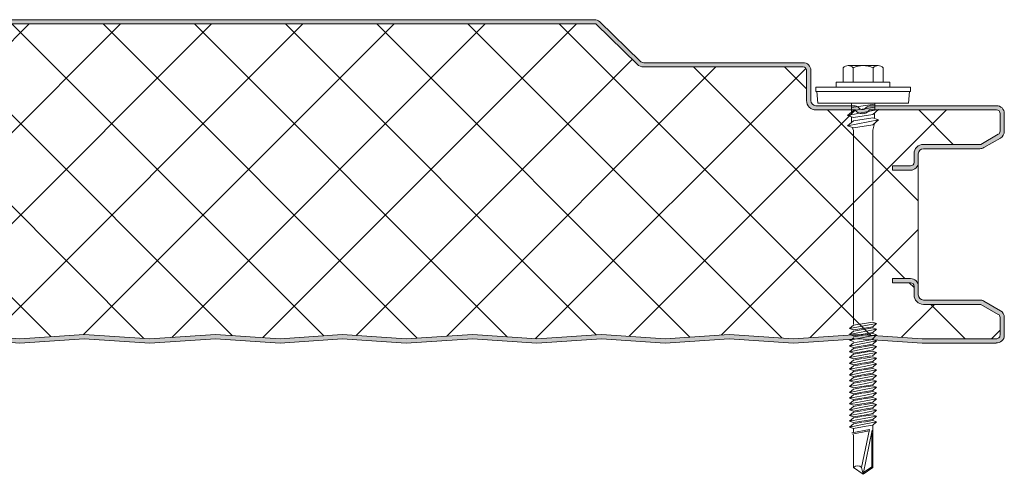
# Model space of a CAD drawing. Header units: millimetres. Extents: x 8144 to 16359, y -3714 to 2748.
# Tile 7 of 10: x 9055 to 9284, y -3180 to -3074. Entities that reach past the tile are written whole.
import ezdxf

# ---------------------------------------------------------------- set-up
doc = ezdxf.new("R2010")
doc.units = ezdxf.units.MM
doc.layers.add('A-DETL-GENF', color=92, linetype='Continuous', lineweight=13)

# ---------------------------------------------------------------- blocks, each defined once
blk = doc.blocks.new('HFX 1000 - 3 RIB - SATINLINE - HFX 1000 75mm - 3 RIB - SATINLINE-4460901-ALL PANELS 6')
at = {"layer": 'A-DETL-GENF'}
h = blk.add_hatch(color=256, dxfattribs=at)
h.paths.add_polyline_path([(259.08, -0.04), (274.65, 0.99), (289.57, -0.01), (304.01, 0.96), (318.87, -0.04), (334.37, 0.99), (349.28, -0.01), (364.37, 0.99), (379.14, 0), (394.09, 0.99), (409.35, -0.03), (424.14, 0.96), (439, -0.04), (454.51, 0.99), (469.83, 0.02), (484.51, 0.99), (499.28, 0), (514.23, 0.99), (529.14, -0.01), (544.51, 0.97), (559.42, -0.03), (575.07, 0.97), (589.7, -0.01), (604.16, 0.96), (619.08, -0.04), (634.65, 0.99), (649.57, -0.01), (664.15, 0.95), (679.1, -0.02), (694.65, 0.97), (709.56, 0.01), (724.65, 0.97), (739.14, 0), (754.37, 0.97), (769, -0.01), (784.37, 0.97), (799.28, -0.03), (814.65, 0.99), (829.57, -0.01), (844.01, 0.96), (858.87, -0.04), (874.37, 0.99), (889.28, -0.01), (904.37, 0.99), (919.22, 0.01), (934.33, 0.98), (949, -0.01), (964.09, 0.99), (978.9, 0), (996.6, 0.05), (997, 0.19), (997.27, 0.34), (997.57, 0.63), (997.82, 1), (997.96, 1.43), (998, 1.8), (998, 5.96), (997.9, 6.52), (997.76, 6.86), (997.48, 7.23), (997, 7.57), (993.22, 9.75), (992.72, 9.94), (992.32, 9.99), (978.89, 10.04), (978.6, 10.16), (978.35, 10.35), (978.16, 10.59), (978.04, 10.88), (978, 11.19), (978, 13.19), (977.94, 13.66), (977.76, 14.09), (977.48, 14.47), (977, 14.79), (976.67, 14.93), (975.92, 14.99), (972, 14.99), (972, 13.99), (976.41, 13.97), (976.77, 13.76), (976.98, 13.4), (977, 13.19), (977, 11.19), (977.08, 10.63), (977.3, 10.09), (977.65, 9.64), (978.1, 9.29), (978.63, 9.07), (979.2, 8.99), (992.54, 8.99), (996.77, 6.52), (996.98, 6.16), (997, 5.96), (996.98, 1.61), (996.8, 1.27), (996.49, 1.05), (996.12, 1), (978.1, 1.05), (964, 2), (948.86, 1), (934, 2), (919.14, 1), (904.28, 2), (889.28, 0.99), (874.28, 2), (858.45, 0.99), (844.01, 1.96), (829.57, 0.99), (814.57, 2), (799, 0.99), (784, 2), (768.86, 1), (754, 2), (739.14, 1), (724.28, 2), (709.14, 1), (694.28, 2), (678.45, 0.99), (663.59, 1.94), (649.57, 0.99), (634.57, 2), (618.87, 0.97), (604.14, 1.96), (589.7, 0.99), (574.7, 2), (559.14, 0.99), (544.14, 2), (529, 1), (514.14, 2), (499.28, 1), (484.42, 2), (469.28, 1), (454.42, 2), (438.94, 0.97), (424.14, 1.96), (409, 0.99), (394, 2), (379.14, 1), (364.28, 2), (349.28, 0.99), (334.28, 2), (318.45, 0.99), (304.01, 1.96), (289.57, 0.99), (274.57, 2), (259.08, 0.96), (244.14, 1.96), (229.7, 0.99), (214.7, 2), (199.14, 0.99), (184.14, 2), (169.14, 0.99), (154.14, 2), (139.28, 1), (124.42, 2), (109.42, 0.99), (94.42, 2), (78.94, 0.97), (64.14, 1.96), (48.97, 1), (34, 2), (19.11, 1), (1.59, 1.02), (1.23, 1.23), (1.03, 1.59), (1, 1.8), (1, 9.3), (0.93, 9.86), (0.71, 10.4), (0.36, 10.85), (-0.1, 11.2), (-0.63, 11.42), (-1.2, 11.5), (-20.41, 11.52), (-20.77, 11.73), (-20.97, 12.09), (-21, 12.3), (-20.97, 13.4), (-20.77, 13.76), (-20.41, 13.97), (-20.2, 14), (-16, 14), (-16, 15), (-20.41, 14.97), (-20.67, 14.93), (-21.1, 14.75), (-21.47, 14.47), (-21.76, 14.1), (-21.94, 13.66), (-22, 13.2), (-22, 12.3), (-21.9, 11.73), (-21.76, 11.4), (-21.47, 11.02), (-21, 10.7), (-20.67, 10.56), (-20.2, 10.5), (-0.89, 10.45), (-0.6, 10.33), (-0.35, 10.14), (-0.16, 9.9), (-0.04, 9.61), (0, 8.9), (0, 1.8), (0.06, 1.33), (0.36, 0.75), (0.53, 0.52), (1, 0.2), (1.33, 0.06), (1.8, 0), (19.53, 0.02), (34.05, 1), (49.35, -0.03), (64.14, 0.96), (79, -0.04), (94.51, 0.99), (109.42, -0.01), (124.51, 0.99), (139.28, 0), (154.23, 0.99), (169.14, -0.01), (184.51, 0.97), (199.54, -0.02), (215.07, 0.97), (229.7, -0.01), (244.16, 0.96)])
h.paths.add_polyline_path([(972, 40.19), (976.2, 40.19), (976.67, 40.25), (977.1, 40.43), (977.48, 40.72), (977.76, 41.09), (977.94, 41.52), (978, 41.99), (978.04, 44.3), (978.16, 44.59), (978.35, 44.84), (978.63, 45.04), (978.89, 45.15), (979.2, 45.19), (992.72, 45.24), (992.79, 45.25), (993.22, 45.43), (997.1, 47.67), (997.48, 47.96), (997.76, 48.33), (997.94, 48.76), (998, 49.23), (998, 53.39), (997.94, 53.86), (997.76, 54.29), (997.48, 54.66), (997, 54.99), (996.6, 55.14), (996.13, 55.19), (966.68, 55.14), (966.6, 55.13), (966.18, 54.96), (965.23, 54.31), (964.77, 54.31), (964.36, 54.52), (964.2, 54.69), (963.65, 55.03), (963.41, 55.13), (962.95, 55.19), (953.89, 55.23), (953.6, 55.35), (953.35, 55.54), (953.16, 55.79), (953.04, 56.08), (953, 56.39), (953, 63.39), (952.94, 63.86), (952.65, 64.44), (952.48, 64.66), (952, 64.99), (951.67, 65.13), (950.84, 65.19), (913.85, 65.23), (913.43, 65.44), (913.07, 65.77), (903.67, 74.87), (903.47, 74.99), (902.99, 75.15), (902.66, 75.19), (702.34, 75.15), (702.2, 75.13), (701.61, 74.83), (701.41, 74.68), (691.73, 65.33), (691.48, 65.23), (691.12, 65.19), (663.85, 65.23), (663.56, 65.35), (663.05, 65.79), (653.61, 74.91), (653.52, 74.97), (652.99, 75.15), (652.66, 75.19), (452.34, 75.15), (452.21, 75.13), (451.64, 74.85), (451.41, 74.68), (441.74, 65.33), (441.46, 65.23), (441.18, 65.19), (413.85, 65.23), (413.56, 65.35), (413.07, 65.77), (403.65, 74.88), (403.43, 75.01), (402.99, 75.15), (402.67, 75.19), (202.34, 75.15), (202.02, 75.05), (201.66, 74.87), (201.41, 74.68), (191.74, 65.33), (191.29, 65.2), (191.18, 65.19), (163.85, 65.23), (163.57, 65.35), (163.07, 65.77), (153.59, 74.93), (153.47, 74.99), (152.99, 75.15), (152.67, 75.19), (-47.66, 75.15), (-47.79, 75.13), (-48.22, 74.96), (-48.7, 74.58), (-55.75, 67.64), (-55.95, 67.11), (-55.99, 66.93), (-55.95, 66.44), (-55.88, 66.19), (-55.7, 65.86), (-55.44, 65.58), (-55.13, 65.37), (-54.77, 65.23), (-54.4, 65.19), (-26.2, 65.14), (-0.56, 57.27), (-0.33, 57.09), (-0.15, 56.84), (-0.04, 56.56), (0, 56.26), (-0.04, 46.08), (-0.16, 45.79), (-0.35, 45.54), (-0.63, 45.34), (-0.89, 45.23), (-1.2, 45.19), (-20.41, 45.16), (-20.67, 45.13), (-21.1, 44.95), (-21.47, 44.66), (-21.8, 44.19), (-21.94, 43.86), (-22, 43.39), (-22, 41.99), (-21.94, 41.52), (-21.76, 41.09), (-21.47, 40.72), (-21.1, 40.43), (-20.67, 40.25), (-20.2, 40.19), (-16, 40.19), (-16, 41.19), (-20.41, 41.22), (-20.77, 41.42), (-20.97, 41.78), (-21, 41.99), (-20.97, 43.6), (-20.77, 43.96), (-20.41, 44.16), (-20.2, 44.19), (-1.2, 44.19), (-0.63, 44.26), (-0.1, 44.48), (0.36, 44.83), (0.71, 45.29), (0.93, 45.82), (1, 46.39), (1, 56.26), (0.93, 56.81), (0.72, 57.33), (0.39, 57.78), (-0.05, 58.13), (-0.56, 58.36), (-26.2, 66.19), (-54.54, 66.21), (-54.82, 66.36), (-54.97, 66.61), (-54.99, 66.86), (-54.88, 67.13), (-54.67, 67.36), (-47.66, 74.19), (152.99, 74.19), (162.62, 64.81), (163.07, 64.47), (163.6, 64.26), (164.16, 64.19), (191.18, 64.19), (191.74, 64.26), (192.26, 64.47), (192.71, 64.81), (202.34, 74.19), (402.99, 74.19), (412.62, 64.81), (413.07, 64.47), (413.59, 64.26), (414.15, 64.19), (441.18, 64.19), (441.74, 64.26), (442.26, 64.47), (442.71, 64.81), (452.34, 74.19), (652.99, 74.19), (662.62, 64.81), (663.07, 64.47), (663.59, 64.26), (664.15, 64.19), (691.17, 64.19), (691.73, 64.26), (692.26, 64.47), (692.71, 64.81), (702.34, 74.19), (902.99, 74.19), (912.62, 64.81), (913.07, 64.47), (913.59, 64.26), (914.15, 64.19), (951.41, 64.16), (951.77, 63.96), (951.98, 63.6), (952, 63.39), (952, 56.39), (952.08, 55.82), (952.3, 55.29), (952.65, 54.83), (953.1, 54.48), (953.63, 54.26), (954.2, 54.19), (963.33, 54.19), (963.65, 53.81), (964.05, 53.52), (964.51, 53.34), (965, 53.28), (965.67, 53.42), (965.95, 53.52), (966.36, 53.81), (966.68, 54.19), (996.41, 54.16), (996.77, 53.96), (996.98, 53.6), (997, 53.39), (996.98, 49.02), (996.77, 48.66), (996.6, 48.54), (992.54, 46.19), (979.2, 46.19), (978.63, 46.11), (978.1, 45.9), (977.65, 45.55), (977.3, 45.09), (977.08, 44.56), (977, 43.99), (976.98, 41.78), (976.77, 41.42), (976.41, 41.22), (976.2, 41.19), (972, 41.19), (972, 40.25)])
h = blk.add_hatch(dxfattribs=at)
h.set_pattern_fill('FP_2', color=256, style=0, pattern_type=2)
h.set_pattern_definition([(45, (-8286.296, 3149.125), (-10.606602, 10.606602), []), (135, (-8286.296, 3149.125), (-10.606602, -10.606602), [])])
h.paths.add_polyline_path([(259.08, 0.96), (274.57, 2), (289.57, 0.99), (304.01, 1.96), (318.87, 0.96), (334.28, 2), (349.28, 0.99), (364.28, 2), (379.14, 1), (394, 2), (409.35, 0.97), (424.14, 1.96), (439, 0.96), (454.42, 2), (469.42, 0.99), (484.42, 2), (499.28, 1), (514.14, 2), (529.14, 0.99), (544.14, 2), (559.42, 0.97), (574.7, 2), (589.7, 0.99), (604.14, 1.96), (619.08, 0.96), (634.57, 2), (649.57, 0.99), (664.01, 1.96), (678.87, 0.96), (694.28, 2), (709.28, 0.99), (724.28, 2), (739.14, 1), (754, 2), (769, 0.99), (784, 2), (799.28, 0.97), (814.57, 2), (829.57, 0.99), (844.01, 1.96), (858.87, 0.96), (874.28, 2), (889.28, 0.99), (904.28, 2), (919.14, 1), (934, 2), (949, 0.99), (964, 2), (978.9, 1), (996.49, 1.05), (996.8, 1.27), (996.91, 1.43), (997, 1.8), (997, 5.96), (996.9, 6.36), (996.6, 6.65), (992.54, 8.99), (979.2, 8.99), (978.63, 9.07), (978.1, 9.29), (977.65, 9.64), (977.3, 10.09), (977.08, 10.63), (977, 11.19), (977, 13.19), (976.9, 13.59), (976.6, 13.89), (976.2, 13.99), (972, 13.99), (972, 14.99), (976.2, 14.99), (976.67, 14.93), (977.1, 14.75), (977.48, 14.47), (977.76, 14.09), (977.94, 13.66), (978, 13.19), (978, 41.99), (977.94, 41.52), (977.76, 41.09), (977.48, 40.72), (977.1, 40.43), (976.67, 40.25), (976.2, 40.19), (972, 40.19), (972, 41.19), (976.41, 41.22), (976.77, 41.42), (976.9, 41.59), (977, 41.99), (977, 43.99), (977.08, 44.56), (977.3, 45.09), (977.65, 45.55), (978.1, 45.9), (978.63, 46.11), (979.2, 46.19), (992.54, 46.19), (996.77, 48.66), (996.9, 48.83), (997, 49.23), (997, 53.39), (996.9, 53.79), (996.6, 54.08), (996.2, 54.19), (966.68, 54.19), (966.36, 53.81), (965.95, 53.52), (965.49, 53.34), (965, 53.28), (964.51, 53.34), (964.05, 53.52), (963.65, 53.81), (963.33, 54.19), (954.2, 54.19), (953.63, 54.26), (953.1, 54.48), (952.65, 54.83), (952.3, 55.29), (952.08, 55.82), (952, 56.39), (952, 63.39), (951.9, 63.79), (951.6, 64.08), (951.2, 64.19), (914.15, 64.19), (913.59, 64.26), (913.07, 64.47), (912.62, 64.81), (902.99, 74.19), (702.34, 74.19), (692.71, 64.81), (692.26, 64.47), (691.73, 64.26), (691.17, 64.19), (664.15, 64.19), (663.59, 64.26), (663.07, 64.47), (662.62, 64.81), (652.99, 74.19), (452.34, 74.19), (442.71, 64.81), (442.26, 64.47), (441.74, 64.26), (441.18, 64.19), (414.15, 64.19), (413.59, 64.26), (413.07, 64.47), (412.62, 64.81), (402.99, 74.19), (202.34, 74.19), (192.71, 64.81), (192.26, 64.47), (191.74, 64.26), (191.18, 64.19), (164.16, 64.19), (163.6, 64.26), (163.07, 64.47), (162.62, 64.81), (152.99, 74.19), (-47.66, 74.19), (-54.91, 67.11), (-54.97, 66.98), (-54.95, 66.56), (-54.79, 66.34), (-54.54, 66.21), (-54.4, 66.19), (-26.2, 66.19), (-0.56, 58.36), (-0.05, 58.13), (0.39, 57.78), (0.72, 57.33), (0.93, 56.81), (1, 56.26), (1, 46.39), (0.93, 45.82), (0.71, 45.29), (0.36, 44.83), (-0.1, 44.48), (-0.63, 44.26), (-1.2, 44.19), (-20.41, 44.16), (-20.77, 43.96), (-20.89, 43.79), (-21, 43.39), (-21, 41.99), (-20.89, 41.59), (-20.6, 41.3), (-20.2, 41.19), (-16, 41.19), (-16, 40.19), (-20.2, 40.19), (-20.67, 40.25), (-21.1, 40.43), (-21.47, 40.72), (-21.76, 41.09), (-21.94, 41.52), (-22, 41.99), (-22, 13.2), (-21.94, 13.66), (-21.76, 14.1), (-21.47, 14.47), (-21.1, 14.75), (-20.67, 14.93), (-20.2, 15), (-16, 15), (-16, 14), (-20.41, 13.97), (-20.77, 13.76), (-20.89, 13.6), (-21, 13.2), (-21, 12.3), (-20.89, 11.9), (-20.6, 11.6), (-20.2, 11.5), (-1.2, 11.5), (-0.63, 11.42), (-0.1, 11.2), (0.36, 10.85), (0.71, 10.4), (0.93, 9.86), (1, 8.9), (1, 1.8), (1.11, 1.4), (1.4, 1.1), (1.8, 1), (19.11, 1), (34, 2), (49.35, 0.97), (64.14, 1.96), (79, 0.96), (94.42, 2), (109.42, 0.99), (124.42, 2), (139.28, 1), (154.14, 2), (169.14, 0.99), (184.14, 2), (199.42, 0.97), (214.7, 2), (229.7, 0.99), (244.14, 1.96)])
for p, q in [((902.99, 74.19), (702.34, 74.19)), ((902.66, 75.19), (702.66, 75.19)), ((912.62, 64.81), (902.99, 74.19)), ((913.31, 65.53), (903.92, 74.68)), ((951.2, 65.19), (914.15, 65.19)), ((951.2, 64.19), (914.15, 64.19)), ((961.68, 64.51), (968.64, 64.51)), ((952, 56.39), (952, 63.39)), ((953, 56.39), (953, 63.39)), ((960.52, 63.98), (960.52, 60.65)), ((962.84, 63.98), (962.84, 60.65)), ((967.48, 63.98), (967.48, 60.65)), ((969.8, 63.98), (969.8, 60.65)), ((971.41, 60.65), (958.91, 60.65)), ((958.91, 60.65), (958.91, 59.51)), ((971.41, 59.51), (971.41, 60.65)), ((976.16, 59.51), (954.16, 59.51)), ((954.16, 59.51), (954.16, 58.51)), ((954.16, 58.51), (976.16, 58.51)), ((954.41, 58.51), (954.63, 55.81)), ((975.69, 55.81), (975.91, 58.51)), ((976.16, 58.51), (976.16, 59.51)), ((962.95, 55.19), (954.2, 55.19)), ((975.69, 55.81), (954.63, 55.81)), ((962.47, 55.81), (962.47, 53.69)), ((967.86, 55.55), (962.47, 54.73)), ((996.2, 55.19), (967.05, 55.19)), ((967.86, 55.81), (967.86, 54.11)), ((963.33, 54.19), (954.2, 54.19)), ((961.55, 52.89), (968.77, 54.29)), ((962.91, 54.07), (961.55, 52.89)), ((962.91, 52.42), (961.55, 52.89)), ((967.86, 54.83), (962.91, 54.07)), ((967.41, 53.11), (962.91, 52.42)), ((996.2, 54.19), (966.68, 54.19)), ((968.77, 54.29), (967.41, 53.11)), ((967.77, 53.43), (967.77, 52.26)), ((997, 49.23), (997, 53.39)), ((998, 49.23), (998, 53.39)), ((961.55, 50.52), (968.77, 51.92)), ((962.91, 51.7), (961.55, 50.52)), ((961.55, 50.52), (962.91, 50.05)), ((962.47, 52.57), (962.47, 51.31)), ((967.41, 52.38), (962.91, 51.7)), ((962.91, 50.05), (967.41, 50.74)), ((968.77, 51.92), (967.41, 52.38)), ((967.41, 50.74), (968.77, 51.92)), ((967.42, 49.46), (967.79, 51.07)), ((962.6, 50.16), (962.92, 49.42)), ((962.92, 49.42), (962.92, 4.42)), ((967.42, 5.25), (967.42, 49.46)), ((992.54, 46.19), (996.6, 48.54)), ((979.2, 46.19), (992.54, 46.19)), ((993.22, 45.43), (997.1, 47.67)), ((977, 41.99), (977, 43.99)), ((978, 41.99), (978, 43.99)), ((979.2, 45.19), (992.32, 45.19)), ((978, 13.19), (978, 41.99)), ((972, 40.19), (972, 41.19)), ((972, 41.19), (976.2, 41.19)), ((976.2, 40.19), (972, 40.19)), ((972, 13.99), (972, 14.99)), ((972, 14.99), (976.2, 14.99)), ((976.2, 13.99), (972, 13.99)), ((977, 11.19), (977, 13.19)), ((978, 11.19), (978, 13.19)), ((992.32, 9.99), (979.2, 9.99)), ((997.1, 7.51), (993.22, 9.75)), ((992.54, 8.99), (979.2, 8.99)), ((996.6, 6.65), (992.54, 8.99)), ((962.91, 4.12), (967.41, 4.87)), ((968.31, 4.56), (967.41, 4.87)), ((997, 1.8), (997, 5.96)), ((998, 1.8), (998, 5.96)), ((962.01, 3.34), (968.31, 4.56)), ((962.91, 4.12), (962.01, 3.34)), ((962.01, 3.34), (962.91, 3.03)), ((962.01, 1.99), (968.31, 3.21)), ((962.91, 2.77), (962.01, 1.99)), ((962.91, 3.03), (967.41, 3.78)), ((967.41, 3.52), (962.91, 2.77)), ((967.41, 2.43), (962.91, 1.68)), ((968.31, 4.56), (967.41, 3.78)), ((968.31, 3.21), (967.41, 3.52)), ((968.31, 3.21), (967.41, 2.43)), ((754, 2), (769, 0.99)), ((754, 1), (769, -0.01)), ((769, 0.99), (784, 2)), ((769, -0.01), (784, 1)), ((784, 2), (799.28, 0.97)), ((784, 1), (799.28, -0.03)), ((799.28, 0.97), (814.57, 2)), ((799.28, -0.03), (814.57, 1)), ((814.57, 2), (829.57, 0.99)), ((814.57, 1), (829.57, -0.01)), ((829.57, 0.99), (844.01, 1.96)), ((829.57, -0.01), (844.01, 0.96)), ((844.01, 1.96), (858.87, 0.96)), ((844.01, 0.96), (858.87, -0.04)), ((858.87, 0.96), (874.28, 2)), ((858.87, -0.04), (874.28, 1)), ((874.28, 2), (889.28, 0.99)), ((874.28, 1), (889.28, -0.01)), ((889.28, 0.99), (904.28, 2)), ((889.28, -0.01), (904.28, 1)), ((904.28, 2), (919.14, 1)), ((904.28, 1), (919.14, 0)), ((919.14, 1), (934, 2)), ((919.14, 0), (934, 1)), ((934, 2), (949, 0.99)), ((934, 1), (949, -0.01)), ((949, 0.99), (964, 2)), ((949, -0.01), (964, 1)), ((962.01, 1.99), (962.91, 1.68)), ((962.01, 0.64), (963.11, 0.86)), ((962.01, 0.64), (962.91, 0.33)), ((962.91, 0.08), (962.01, -0.7)), ((962.4, 0.72), (962.99, 1.18)), ((967.41, 2.18), (962.91, 1.42)), ((962.91, 0.08), (963.76, 0.22)), ((962.92, 0.82), (968.31, 1.87)), ((963.76, 0.22), (967.41, 0.83)), ((964, 2), (978.9, 1)), ((964, 1), (978.86, 0)), ((968.31, 0.52), (964.26, -0.27)), ((968.31, 0.52), (967.18, 0.91)), ((968.31, 1.87), (967.24, 0.8)), ((968.31, 1.87), (967.41, 2.18)), ((968.31, 0.52), (967.41, -0.26)), ((978.86, 0), (996.07, 0)), ((978.9, 1), (996.12, 1)), ((964.26, -0.27), (962.01, -0.7)), ((962.01, -0.7), (962.91, -1.01)), ((962.91, -1.27), (962.01, -2.05)), ((962.01, -2.05), (965.4, -1.39)), ((962.01, -2.05), (962.91, -2.36)), ((962.91, -1.01), (964.71, -0.71)), ((964.93, -0.93), (962.91, -1.27)), ((965.88, -1.86), (962.91, -2.36)), ((966.11, -2.08), (962.91, -2.62)), ((964.71, -0.71), (967.41, -0.26)), ((967.41, -0.52), (965.25, -0.88)), ((965.4, -1.39), (968.31, -0.83)), ((967.41, -1.61), (965.88, -1.86)), ((967.41, -1.86), (966.11, -2.08)), ((966.55, -2.52), (968.31, -2.17)), ((968.31, -2.17), (967.38, -2.96)), ((968.31, -0.83), (967.41, -0.52)), ((968.31, -0.83), (967.41, -1.61)), ((968.31, -2.17), (967.41, -1.86)), ((962.01, -3.4), (966.55, -2.52)), ((962.91, -2.62), (962.01, -3.4)), ((962.01, -3.4), (962.91, -3.71)), ((962.91, -3.96), (962.01, -4.74)), ((962.01, -4.74), (965.4, -4.08)), ((962.91, -3.71), (967.06, -3.01)), ((964.93, -3.62), (962.91, -3.96)), ((965.88, -4.56), (962.91, -5.05)), ((967.41, -3.21), (965.25, -3.57)), ((967.41, -4.56), (965.25, -4.92)), ((965.4, -4.08), (968.31, -3.52)), ((967.41, -4.3), (965.88, -4.56)), ((968.31, -3.52), (967.41, -3.21)), ((968.31, -3.52), (967.41, -4.3)), ((968.31, -4.87), (967.41, -4.56)), ((962.01, -4.74), (962.91, -5.05)), ((962.91, -5.32), (962.01, -6.1)), ((962.01, -6.1), (965.4, -5.44)), ((962.01, -6.1), (962.91, -6.41)), ((962.91, -6.66), (962.01, -7.44)), ((962.01, -7.44), (965.4, -6.78)), ((964.93, -4.98), (962.91, -5.32)), ((965.88, -5.91), (962.91, -6.41)), ((964.93, -6.32), (962.91, -6.66)), ((967.41, -5.9), (965.25, -6.26)), ((965.4, -5.44), (968.31, -4.87)), ((965.4, -6.78), (968.31, -6.21)), ((967.41, -5.65), (965.88, -5.91)), ((968.31, -4.87), (967.41, -5.65)), ((968.31, -6.21), (967.41, -5.9)), ((968.31, -6.21), (967.41, -6.99)), ((962.01, -7.44), (962.91, -7.75)), ((962.91, -8), (962.01, -8.78)), ((962.01, -8.78), (965.4, -8.12)), ((962.01, -8.78), (962.91, -9.09)), ((965.88, -7.25), (962.91, -7.75)), ((964.93, -7.66), (962.91, -8)), ((965.88, -8.6), (962.91, -9.09)), ((964.93, -9.01), (962.91, -9.35)), ((967.41, -7.25), (965.25, -7.61)), ((967.41, -8.6), (965.25, -8.96)), ((965.4, -8.12), (968.31, -7.56)), ((965.4, -9.47), (968.31, -8.91)), ((967.41, -6.99), (965.88, -7.25)), ((967.41, -8.34), (965.88, -8.6)), ((968.31, -7.56), (967.41, -7.25)), ((968.31, -7.56), (967.41, -8.34)), ((968.31, -8.91), (967.41, -8.6)), ((968.31, -8.91), (967.41, -9.69)), ((962.91, -9.35), (962.01, -10.13)), ((962.01, -10.13), (965.4, -9.47)), ((962.01, -10.13), (962.91, -10.44)), ((962.91, -10.7), (962.01, -11.48)), ((962.01, -11.48), (965.4, -10.82)), ((965.88, -9.94), (962.91, -10.44)), ((964.93, -10.36), (962.91, -10.7)), ((965.88, -11.29), (962.91, -11.79)), ((967.41, -9.94), (965.25, -10.3)), ((967.41, -11.29), (965.25, -11.65)), ((965.4, -10.82), (968.31, -10.25)), ((967.41, -9.69), (965.88, -9.94)), ((967.41, -11.04), (965.88, -11.29)), ((968.31, -10.25), (967.41, -9.94)), ((968.31, -10.25), (967.41, -11.04)), ((968.31, -11.6), (967.41, -11.29)), ((962.01, -11.48), (962.91, -11.79)), ((962.91, -12.04), (962.01, -12.82)), ((962.01, -12.82), (965.4, -12.17)), ((962.01, -12.82), (962.91, -13.13)), ((962.91, -13.39), (962.01, -14.17)), ((962.01, -14.17), (965.4, -13.51)), ((964.93, -11.7), (962.91, -12.04)), ((965.88, -12.64), (962.91, -13.13)), ((964.93, -13.05), (962.91, -13.39)), ((967.41, -12.64), (965.25, -13)), ((965.4, -12.17), (968.31, -11.6)), ((965.4, -13.51), (968.31, -12.95)), ((967.41, -12.38), (965.88, -12.64)), ((967.41, -13.73), (965.88, -13.98)), ((968.31, -11.6), (967.41, -12.38)), ((968.31, -12.95), (967.41, -12.64)), ((968.31, -12.95), (967.41, -13.73)), ((962.01, -14.17), (962.91, -14.48)), ((962.91, -14.74), (962.01, -15.52)), ((962.01, -15.52), (965.4, -14.86)), ((962.01, -15.52), (962.91, -15.83)), ((965.88, -13.98), (962.91, -14.48)), ((964.93, -14.4), (962.91, -14.74)), ((965.88, -15.33), (962.91, -15.83)), ((964.93, -15.74), (962.91, -16.08)), ((967.41, -13.98), (965.25, -14.34)), ((967.41, -15.33), (965.25, -15.69)), ((965.4, -14.86), (968.31, -14.29)), ((965.4, -16.21), (968.31, -15.64)), ((967.41, -15.08), (965.88, -15.33)), ((968.31, -14.29), (967.41, -13.98)), ((968.31, -14.29), (967.41, -15.08)), ((968.31, -15.64), (967.41, -15.33)), ((968.31, -15.64), (967.41, -16.42)), ((962.91, -16.08), (962.01, -16.86)), ((962.01, -16.86), (965.4, -16.21)), ((962.01, -16.86), (962.91, -17.17)), ((962.91, -17.43), (962.01, -18.21)), ((962.01, -18.21), (965.4, -17.55)), ((962.01, -18.21), (962.91, -18.52)), ((965.88, -16.68), (962.91, -17.17)), ((964.93, -17.09), (962.91, -17.43)), ((965.88, -18.02), (962.91, -18.52)), ((967.41, -16.68), (965.25, -17.04)), ((967.41, -18.02), (965.25, -18.38)), ((965.4, -17.55), (968.31, -16.99)), ((967.41, -16.42), (965.88, -16.68)), ((967.41, -17.77), (965.88, -18.02)), ((968.31, -16.99), (967.41, -16.68)), ((968.31, -16.99), (967.41, -17.77)), ((968.31, -18.33), (967.41, -18.02)), ((962.91, -18.78), (962.01, -19.56)), ((962.01, -19.56), (965.4, -18.9)), ((962.01, -19.56), (962.91, -19.87)), ((966.65, -20.14), (962.52, -20.86)), ((962.58, -21.19), (966.59, -20.41)), ((964.93, -18.44), (962.91, -18.78)), ((965.88, -19.37), (962.91, -19.87)), ((962.91, -19.87), (962.91, -20.79)), ((964.82, -28.95), (966.65, -20.14)), ((967.29, -20.27), (965.16, -30.53)), ((965.4, -18.9), (968.31, -18.33)), ((967.41, -19.12), (965.88, -19.37)), ((968.31, -18.33), (967.41, -19.12)), ((967.41, -28.95), (967.41, -19.12)), ((962.91, -21.39), (962.91, -28.95)), ((967.15, -20.96), (967.15, -28.81)), ((962.91, -28.95), (965.16, -30.53)), ((965.16, -30.53), (964.82, -28.95)), ((965.16, -30.53), (967.41, -28.95)), ((967.15, -28.81), (965.24, -30.15))]:
    blk.add_line(p, q, dxfattribs=at)
for centre, radius, start, end in [((902.66, 73.39), 1.8, 45.7585, 90), ((914.15, 66.39), 2.2, 225.7585, 270), ((914.15, 66.39), 1.2, 225.7585, 270), ((951.2, 63.39), 1.8, 0, 90), ((951.2, 63.39), 0.8, 360, 90), ((961.68, 62.96), 1.54, 41.3319, 138.6681), ((965.16, 59.11), 5.39, 64.5175, 115.4825), ((968.64, 62.96), 1.54, 41.3319, 138.6681), ((951.2, 63.39), 0.8, 360, 30), ((954.2, 56.39), 2.2, 180, 270), ((954.2, 56.39), 1.2, 180, 270), ((962.95, 53.39), 1.8, 46.2896, 90), ((967.05, 53.39), 1.8, 90, 133.7104), ((996.2, 53.39), 1.8, 0, 90), ((965, 55.28), 2, 213.1529, 326.8471), ((965, 55.28), 1, 216.3442, 323.6558), ((996.2, 53.39), 0.8, 0, 90), ((996.2, 53.39), 0.8, 360, 30), ((996.2, 49.23), 0.8, 300, 360), ((996.2, 49.23), 0.8, 330, 0), ((996.2, 49.23), 1.8, 300, 0), ((979.2, 43.99), 2.2, 90, 180), ((979.2, 43.99), 1.2, 90, 180), ((992.32, 46.99), 1.8, 270, 300), ((976.2, 41.99), 1.8, 270, 360), ((976.2, 41.99), 0.8, 270, 360), ((976.2, 41.99), 0.8, 330, 0), ((976.2, 13.19), 1.8, 360, 90), ((976.2, 13.19), 0.8, 360, 90), ((976.2, 13.19), 0.8, 360, 30), ((979.2, 11.19), 2.2, 180, 270), ((979.2, 11.19), 1.2, 180, 270), ((992.32, 8.19), 1.8, 60, 90), ((996.2, 5.96), 1.8, 360, 60), ((996.2, 5.96), 0.8, 360, 60), ((996.2, 5.96), 0.8, 0, 30), ((996.2, 1.8), 1.8, 265.8468, 0), ((996.2, 1.8), 0.8, 263.7686, 0), ((963.86, -29.98), 1.41, 47.2756, 132.7244)]:
    blk.add_arc(centre, radius, start, end, dxfattribs=at)

msp = doc.modelspace()

# ---------------------------------------------------------------- block references
at = {"layer": 'A-DETL-GENF'}
msp.add_blockref('HFX 1000 - 3 RIB - SATINLINE - HFX 1000 75mm - 3 RIB - SATINLINE-4460901-ALL PANELS 6', (8286.3, -3149.12), dxfattribs=at)

doc.saveas('drawing.dxf')
